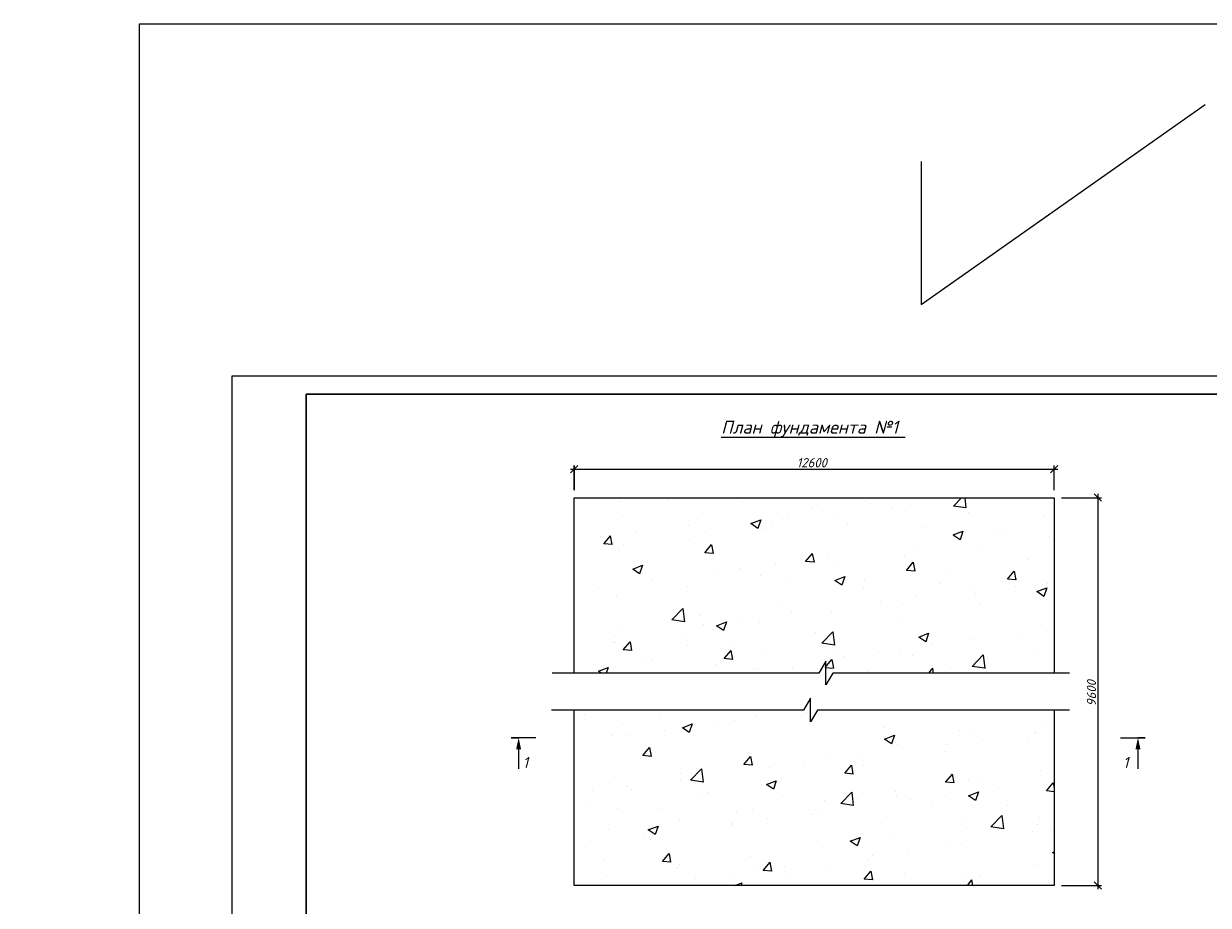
# Model space of a CAD drawing. Extents: x -119078 to 1619993, y 264752 to 340742.
# Tile 151 of 220: x 922704 to 954782, y 312216 to 336081. Entities that reach past the tile are written whole.
import ezdxf

# ---------------------------------------------------------------- set-up
doc = ezdxf.new("R2010")
doc.units = 0
doc.header["$MEASUREMENT"] = 0
doc.linetypes.add('CONTI', pattern=[0])
doc.layers.get('0').update_dxf_attribs({"color": 250, "linetype": 'CONTI'})
for name, color, linetype in [('PDF _Геометрия', 250, 'Continuous'), ('PDF _Сплошная заливка', 7, 'Continuous'), ('PDF _Текст', 7, 'Continuous'), ('Ярлык', 1, 'Continuous')]:
    doc.layers.add(name, color=color, linetype=linetype)
doc.styles.add('ISO', font='times.ttf')
doc.styles.add('PDF ISOCPEUR Italic', font='isocpeui.ttf')

msp = doc.modelspace()

# ---------------------------------------------------------------- linework, layer by layer
at = {"color": 3}
for p, q in [((947007.313, 328476.499), (954696.404, 333898.084)), ((947007.313, 332349.058), (947007.313, 328476.499))]:
    msp.add_line(p, q, dxfattribs=at)
msp.add_lwpolyline([(1020880.372, 292255.882), (925842.861, 292255.882), (925842.861, 336080.888), (1020880.372, 336080.888)], close=True, dxfattribs=at)
at = {"layer": 'PDF _Геометрия', "lineweight": -3}
msp.add_line((928352.393, 296859.235), (928352.393, 326552.61), dxfattribs=at)
msp.add_lwpolyline([(928352.393, 326552.61), (970348.157, 326552.61), (970348.157, 296859.235), (928352.393, 296859.235)], dxfattribs=at)
at = {"layer": 'PDF _Геометрия', "lineweight": 30}
msp.add_lwpolyline([(930350.579, 326053.064), (969848.611, 326053.064), (969848.611, 297358.782), (930350.579, 297358.782)], close=True, dxfattribs=at)
at = {"layer": 'PDF _Геометрия', "color": 7, "lineweight": -3}
for points in [[(941590.373, 324888.868), (945904.252, 324888.868), (946573.136, 324888.868)], [(937606.702, 318500.601), (937606.702, 323250.525), (950607.608, 323250.525), (950607.608, 318500.601)], [(951026.719, 318500.6), (944613.052, 318500.6), (944422.547, 318183.092), (944422.547, 318822.342), (944232.042, 318500.6), (937014.02, 318500.6)], [(951022.486, 317501.508), (944198.174, 317501.508), (944007.669, 317183.999), (944007.669, 317823.249), (943817.164, 317501.508), (936997.086, 317501.508)], [(950607.608, 317501.508), (950607.608, 312751.584), (937606.702, 312751.584), (937606.702, 317501.508)], [(936571.613, 316752.189), (935906.963, 316752.189), (936105.935, 316752.189)], [(952406.822, 316752.189), (953071.473, 316752.189), (952876.734, 316752.189)], [(936105.935, 316438.914), (936105.935, 315913.967)], [(952876.734, 316438.914), (952876.734, 315913.967)]]:
    msp.add_lwpolyline(points, dxfattribs=at)
at = {"layer": 'PDF _Геометрия', "color": 251, "lineweight": -3, "true_color": 0x535353}
for points in [[(937708.305, 324122.615), (937509.333, 323923.643)], [(937606.702, 324122.615), (937606.702, 323449.497)]]:
    msp.add_lwpolyline(points, close=True, dxfattribs=at)
for points in [[(937509.333, 324021.012), (950709.211, 324021.012)], [(950506.006, 323923.643), (950709.211, 324122.615)], [(950607.608, 323449.497), (950607.608, 324122.615)], [(951890.342, 323153.156), (951691.37, 323352.128)], [(951792.973, 323352.128), (951792.973, 312654.215)], [(950806.58, 323250.525), (951890.342, 323250.525)], [(951691.37, 312853.187), (951890.342, 312654.215)], [(950806.58, 312751.584), (951890.342, 312751.584)]]:
    msp.add_lwpolyline(points, dxfattribs=at)
at = {"layer": 'PDF _Геометрия', "color": 8, "lineweight": -3, "true_color": 0x767676}
for points in [[(938855.568, 323144.689), (938855.568, 323144.689)], [(940142.535, 323203.957), (940142.535, 323203.957)], [(942174.588, 323119.289), (942174.588, 323119.289)], [(944206.641, 323034.62), (944206.641, 323034.62)], [(945510.542, 323140.456), (945510.542, 323140.456)], [(945603.678, 323089.654), (945603.678, 323089.654)], [(948190.312, 323250.525), (948219.946, 322971.118), (947881.271, 323021.919)], [(947885.504, 323021.919), (948101.41, 323250.525)], [(948571.322, 323203.957), (948571.322, 323203.957)], [(938910.603, 322780.613), (938910.603, 322780.613)], [(943114.413, 322822.947), (943114.413, 322822.947)], [(943381.12, 322708.644), (943381.12, 322708.644)], [(944066.937, 322949.951), (944066.937, 322949.951)], [(946242.928, 322945.717), (946242.928, 322945.717)], [(946590.07, 322916.083), (946590.07, 322916.083)], [(948274.981, 322861.048), (948274.981, 322861.048)], [(950311.267, 322776.38), (950311.267, 322776.38)], [(940705.583, 322509.673), (940705.583, 322509.673)], [(940942.656, 322691.711), (940942.656, 322691.711)], [(942712.235, 322403.836), (942712.235, 322403.836)], [(942978.942, 322607.042), (942978.942, 322607.042)], [(944668.087, 322674.777), (944668.087, 322674.777)], [(945010.996, 322522.373), (945010.996, 322522.373)], [(947047.282, 322437.704), (947047.282, 322437.704)], [(938309.454, 322192.164), (938309.454, 322192.164)], [(938639.662, 321980.492), (938411.056, 321997.426), (938597.328, 322217.565)], [(938635.429, 321980.492), (938593.094, 322217.565)], [(939261.979, 322319.168), (939261.979, 322319.168)], [(940730.984, 322120.196), (940730.984, 322120.196)], [(941158.561, 322327.634), (941158.561, 322327.634)], [(947868.57, 322242.966), (948135.277, 322344.568), (948059.075, 322111.729), (947868.57, 322238.732)], [(947868.57, 322082.095), (947868.57, 322082.095)], [(949079.335, 322348.802), (949079.335, 322348.802)], [(949307.941, 322268.366), (949307.941, 322268.366)], [(950480.605, 322200.631), (950480.605, 322200.631)], [(938809, 321874.656), (938809, 321874.656)], [(938936.003, 321942.391), (938936.003, 321942.391)], [(941327.899, 321976.259), (941370.234, 321739.186), (941145.861, 321760.353), (941327.899, 321980.492)], [(946911.812, 321955.091), (946911.812, 321955.091)], [(948524.754, 321933.924), (948524.754, 321933.924)], [(943063.611, 321447.078), (943063.611, 321447.078)], [(944058.471, 321739.186), (944105.038, 321502.113), (943876.433, 321519.047), (944062.704, 321739.186)], [(944507.216, 321637.583), (944507.216, 321637.583)], [(946543.502, 321650.283), (946543.502, 321650.283)], [(946839.843, 321260.807), (946611.237, 321281.974), (946793.275, 321502.113), (946835.61, 321260.807)], [(949887.923, 321578.315), (949887.923, 321578.315)], [(939380.515, 321269.273), (939380.515, 321269.273)], [(941416.802, 321184.605), (941416.802, 321184.605)], [(942111.086, 321324.308), (942111.086, 321324.308)], [(942665.668, 321138.037), (942665.668, 321138.037)], [(944621.519, 321404.744), (944621.519, 321404.744)], [(944934.794, 321112.636), (944858.592, 320884.03), (944668.087, 321011.033), (944934.794, 321116.869)], [(947669.598, 321197.305), (947669.598, 321197.305)], [(949523.847, 321260.807), (949570.415, 321023.734), (949341.809, 321040.668), (949528.08, 321260.807)], [(938262.886, 320816.295), (938262.886, 320816.295)], [(939702.257, 321006.8), (939702.257, 321006.8)], [(940684.416, 320850.163), (940684.416, 320850.163)], [(943448.855, 321095.702), (943448.855, 321095.702)], [(945447.04, 320816.295), (945447.04, 320816.295)], [(945485.141, 321011.033), (945485.141, 321011.033)], [(947517.194, 320926.365), (947517.194, 320926.365)], [(949553.481, 320837.462), (949553.481, 320837.462)], [(950434.037, 320934.831), (950434.037, 320934.831)], [(938762.432, 320608.856), (938762.432, 320608.856)], [(946865.244, 320579.222), (946865.244, 320579.222)], [(948308.848, 320765.494), (948308.848, 320765.494)], [(948478.186, 320668.124), (948478.186, 320668.124)], [(943224.482, 320435.285), (943224.482, 320435.285)], [(945912.719, 320452.219), (945912.719, 320452.219)], [(946501.168, 320380.25), (946501.168, 320380.25)], [(948579.789, 320359.083), (948579.789, 320359.083)], [(941001.924, 320054.275), (941001.924, 320054.275)], [(941107.76, 319821.436), (941107.76, 319821.436)], [(942060.285, 319944.206), (942060.285, 319944.206)], [(942619.1, 319868.004), (942619.1, 319868.004)], [(943503.889, 320134.71), (943503.889, 320134.71)], [(944574.951, 320134.71), (944574.951, 320134.71)], [(946357.231, 319978.073), (946357.231, 319978.073)], [(938703.164, 319503.927), (938703.164, 319503.927)], [(938779.366, 319669.032), (938779.366, 319669.032)], [(940637.848, 319584.363), (940637.848, 319584.363)], [(944138.906, 319597.063), (944138.906, 319597.063)], [(949710.118, 319580.129), (949710.118, 319580.129)], [(950387.469, 319664.798), (950387.469, 319664.798)], [(938639.662, 319321.889), (938639.662, 319321.889)], [(938715.864, 319338.823), (938715.864, 319338.823)], [(939168.843, 319114.45), (938940.237, 319131.384), (939122.275, 319351.523), (939164.609, 319114.45)], [(940675.949, 319237.22), (940675.949, 319237.22)], [(941916.348, 319216.053), (941916.348, 319216.053)], [(947305.522, 319266.854), (947305.522, 319266.854)], [(948431.618, 319398.091), (948431.618, 319398.091)], [(941852.846, 319114.45), (941899.414, 318873.144), (941675.042, 318894.311), (941857.08, 319114.45)], [(942708.002, 319148.318), (942708.002, 319148.318)], [(944405.613, 318657.239), (944587.651, 318873.144), (944629.986, 318636.071)], [(944528.383, 318868.911), (944528.383, 318868.911)], [(944744.289, 319063.649), (944744.289, 319063.649)], [(944909.393, 318949.346), (944909.393, 318949.346)], [(945861.918, 319076.349), (945861.918, 319076.349)], [(946454.6, 319110.217), (946454.6, 319110.217)], [(946776.342, 318978.98), (946776.342, 318978.98)], [(948727.959, 318631.838), (948389.284, 318682.639), (948685.625, 318991.681), (948727.959, 318627.604)], [(948808.395, 318894.311), (948808.395, 318894.311)], [(950036.094, 319025.548), (950036.094, 319025.548)], [(938343.321, 318500.601), (938267.119, 318555.636), (938533.826, 318657.239), (938478.791, 318500.601)], [(939444.017, 318809.643), (939444.017, 318809.643)], [(939693.79, 318835.043), (939693.79, 318835.043)], [(941476.07, 318724.974), (941476.07, 318724.974)], [(942500.563, 318631.838), (942500.563, 318631.838)], [(942572.532, 318602.204), (942572.532, 318602.204)], [(943512.356, 318640.305), (943512.356, 318640.305)], [(944405.613, 318653.005), (944634.219, 318636.071)], [(945544.409, 318551.402), (945544.409, 318551.402)], [(947212.386, 318500.601), (947322.456, 318636.071)], [(947343.623, 318500.601), (947318.222, 318636.071)], [(947813.535, 318644.538), (947813.535, 318644.538)], [(937881.876, 317387.205), (937881.876, 317387.205)], [(939918.162, 317298.303), (939918.162, 317298.303)], [(941150.095, 317501.508), (941150.095, 317501.508)], [(942525.964, 317332.171), (942525.964, 317332.171)], [(943906.067, 317446.474), (943906.067, 317446.474)], [(938927.536, 317120.498), (938927.536, 317120.498)], [(940057.866, 316938.46), (940057.866, 316938.46)], [(940540.479, 317023.129), (940807.186, 317124.732), (940726.75, 316891.892), (940540.479, 317018.896)], [(940548.946, 317044.296), (940548.946, 317044.296)], [(941501.47, 317128.965), (941501.47, 317128.965)], [(941950.215, 317213.634), (941950.215, 317213.634)], [(943982.269, 317128.965), (943982.269, 317128.965)], [(946018.555, 317040.063), (946018.555, 317040.063)], [(948050.608, 316955.394), (948050.608, 316955.394)], [(950294.334, 317128.965), (950294.334, 317128.965)], [(938622.729, 316802.99), (938622.729, 316802.99)], [(939105.341, 316815.69), (939105.341, 316815.69)], [(948338.482, 316862.258), (948338.482, 316862.258)], [(948660.224, 316701.387), (948660.224, 316701.387)], [(949879.456, 316752.189), (949879.456, 316752.189)], [(950086.895, 316870.725), (950086.895, 316870.725)], [(950103.829, 316891.892), (950103.829, 316891.892)], [(939698.023, 316248.409), (939469.417, 316269.576), (939651.455, 316485.482), (939693.79, 316248.409)], [(944435.247, 316333.078), (944435.247, 316333.078)], [(946361.464, 316574.384), (946361.464, 316574.384)], [(947656.898, 316371.179), (947656.898, 316371.179)], [(947707.699, 316574.384), (947707.699, 316574.384)], [(942382.027, 316248.409), (942428.595, 316007.103), (942199.989, 316028.27), (942386.26, 316248.409)], [(942479.396, 316062.137), (942479.396, 316062.137)], [(943859.499, 316070.604), (943859.499, 316070.604)], [(945163.399, 315770.03), (944934.794, 315791.197), (945116.832, 316007.103), (945159.166, 315770.03)], [(945298.87, 316261.109), (945298.87, 316261.109)], [(945434.34, 315990.169), (945434.34, 315990.169)], [(940502.378, 315778.497), (940502.378, 315778.497)], [(942902.74, 315943.601), (942902.74, 315943.601)], [(947847.403, 315770.03), (947893.971, 315528.723), (947665.365, 315549.891), (947851.636, 315770.03)], [(950247.766, 315863.165), (950247.766, 315863.165)], [(938576.161, 315532.957), (938576.161, 315532.957)], [(939054.54, 315435.588), (939054.54, 315435.588)], [(939173.076, 315350.919), (939173.076, 315350.919)], [(940498.144, 315626.093), (940498.144, 315626.093)], [(943211.782, 315609.159), (943211.782, 315609.159)], [(948291.915, 315592.225), (948291.915, 315592.225)], [(948571.322, 315537.19), (948571.322, 315537.19)], [(949100.502, 315389.02), (949100.502, 315389.02)], [(950607.608, 315291.651), (950400.17, 315312.818), (950582.208, 315528.723), (950607.608, 315389.02)], [(938102.015, 315312.818), (938102.015, 315312.818)], [(940989.224, 315228.149), (940989.224, 315228.149)], [(941209.363, 315266.25), (941209.363, 315266.25)], [(943241.416, 315181.581), (943241.416, 315181.581)], [(944388.679, 315063.045), (944388.679, 315063.045)], [(945277.702, 315096.912), (945277.702, 315096.912)], [(946314.896, 315308.584), (946314.896, 315308.584)], [(946348.764, 315156.18), (946348.764, 315156.18)], [(946704.373, 315075.745), (946704.373, 315075.745)], [(947309.756, 315008.01), (947309.756, 315008.01)], [(947656.898, 315198.515), (947656.898, 315198.515)], [(937945.377, 314927.574), (937945.377, 314927.574)], [(938770.899, 314847.139), (938770.899, 314847.139)], [(939977.431, 314842.905), (939977.431, 314842.905)], [(942013.717, 314754.003), (942013.717, 314754.003)], [(942432.828, 314796.338), (942432.828, 314796.338)], [(944126.206, 314775.17), (944126.206, 314775.17)], [(944299.777, 314758.237), (944299.777, 314758.237)], [(949341.809, 314923.341), (949341.809, 314923.341)], [(940455.81, 314508.463), (940455.81, 314508.463)], [(941903.648, 314440.728), (941903.648, 314440.728)], [(941903.648, 314389.927), (941903.648, 314389.927)], [(942856.173, 314567.732), (942856.173, 314567.732)], [(944045.77, 314669.334), (944045.77, 314669.334)], [(946077.823, 314584.665), (946077.823, 314584.665)], [(948114.11, 314495.763), (948114.11, 314495.763)], [(950146.163, 314411.094), (950146.163, 314411.094)], [(950201.198, 314593.132), (950201.198, 314593.132)], [(938529.593, 314267.157), (938529.593, 314267.157)], [(939494.818, 314123.22), (939494.818, 314123.22)], [(948245.347, 314326.425), (948245.347, 314326.425)], [(950023.393, 314203.655), (950023.393, 314203.655)], [(950506.006, 314203.655), (950506.006, 314203.655)], [(938051.214, 313936.948), (938051.214, 313936.948)], [(939681.09, 314008.917), (939681.09, 314008.917)], [(944342.111, 313797.245), (944342.111, 313797.245)], [(946268.328, 314038.551), (946268.328, 314038.551)], [(947800.835, 313822.645), (947800.835, 313822.645)], [(948097.176, 313886.147), (948097.176, 313886.147)], [(938415.29, 313416.235), (938415.29, 313416.235)], [(940227.204, 313382.367), (939998.598, 313403.535), (940180.636, 313619.44), (940222.97, 313382.367)], [(942386.26, 313526.304), (942386.26, 313526.304)], [(945582.51, 313441.636), (945582.51, 313441.636)], [(945701.047, 313572.872), (945701.047, 313572.872)], [(946657.805, 313695.642), (946657.805, 313695.642)], [(950607.608, 313619.44), (950565.274, 313649.074), (950607.608, 313666.008)], [(940409.242, 313242.664), (940409.242, 313242.664)], [(940451.576, 313331.566), (940451.576, 313331.566)], [(942483.629, 313242.664), (942483.629, 313242.664)], [(942911.207, 313382.367), (942957.775, 313141.061), (942729.169, 313162.228), (942915.441, 313382.367)], [(943296.451, 313255.364), (943296.451, 313255.364)], [(944519.916, 313157.995), (944519.916, 313157.995)], [(945692.58, 312903.988), (945463.974, 312925.155), (945646.012, 313141.061), (945688.347, 312903.988)], [(950154.63, 313323.099), (950154.63, 313323.099)], [(938483.025, 312997.124), (938483.025, 312997.124)], [(940900.321, 312937.856), (940900.321, 312937.856)], [(941852.846, 313064.859), (941852.846, 313064.859)], [(941971.383, 312755.818), (942153.421, 312827.786), (942128.02, 312755.818)], [(943359.952, 313060.626), (943359.952, 313060.626)], [(946221.76, 312772.751), (946221.76, 312772.751)], [(946551.969, 313073.326), (946551.969, 313073.326)], [(948198.779, 313056.392), (948198.779, 313056.392)], [(948258.047, 312755.818), (948380.817, 312903.988)], [(948406.218, 312755.818), (948376.583, 312903.988)], [(948584.022, 312988.657), (948584.022, 312988.657)], [(950455.204, 312827.786), (950455.204, 312827.786)]]:
    msp.add_lwpolyline(points, dxfattribs=at)
for points in [[(942661.434, 322649.376), (942580.999, 322416.537), (942394.727, 322547.774)], [(939460.95, 321421.677), (939380.515, 321188.838), (939194.243, 321315.841)], [(950408.637, 320807.828), (950332.435, 320579.222), (950141.93, 320706.225)], [(940595.513, 319889.171), (940256.838, 319944.206), (940553.179, 320253.247)], [(941734.31, 319884.937), (941653.874, 319656.331), (941467.603, 319783.335)], [(944659.62, 319258.388), (944320.944, 319313.422), (944617.285, 319622.464)], [(947208.153, 319580.129), (947131.951, 319351.523), (946941.446, 319478.527)], [(946281.029, 316819.924), (946204.827, 316587.084), (946014.322, 316714.088)], [(941099.293, 315549.891), (940760.618, 315600.692), (941056.959, 315909.733)], [(943080.545, 315587.992), (943004.343, 315359.386), (942813.838, 315486.389)], [(945167.633, 314919.107), (944828.957, 314969.909), (945125.298, 315278.95)], [(948554.388, 315283.184), (948478.186, 315054.578), (948287.681, 315181.581)], [(949231.739, 314288.324), (948893.064, 314339.126), (949189.405, 314648.167)], [(939880.061, 314360.293), (939803.859, 314131.687), (939613.354, 314258.69)], [(945353.904, 314055.485), (945277.702, 313826.879), (945087.197, 313953.882)]]:
    msp.add_lwpolyline(points, close=True, dxfattribs=at)
at = {"layer": 'PDF _Сплошная заливка', "lineweight": 30, "transparency": 33554559}
for points in [[(936105.935, 316752.189), (936173.67, 316438.914), (936038.199, 316438.914)], [(952876.734, 316752.189), (952944.47, 316438.914), (952808.999, 316438.914)]]:
    msp.add_solid(points, dxfattribs=at)

# ---------------------------------------------------------------- texts
at = {"layer": 'PDF _Текст', "lineweight": 30, "attachment_point": 7, "style": 'PDF ISOCPEUR Italic'}
for s, insert, char_height in [('План фундамента №1', (941590.373, 324888.481), 349.97129), ('1', (936216.004, 315933.593), 299.975), ('1', (952470.324, 315933.593), 299.975)]:
    msp.add_mtext(s, dxfattribs=dict(at, insert=insert, char_height=char_height))
at = {"layer": 'PDF _Текст', "color": 251, "lineweight": 30, "true_color": 0x535353, "insert": (943635.126, 324071.813), "char_height": 249.9795, "attachment_point": 7, "style": 'PDF ISOCPEUR Italic'}
msp.add_mtext('12600', dxfattribs=at)
at = {"layer": 'PDF _Текст', "color": 251, "lineweight": 30, "true_color": 0x535353, "insert": (951742.171, 317603.111), "char_height": 249.9795, "attachment_point": 7, "rotation": 90, "style": 'PDF ISOCPEUR Italic'}
msp.add_mtext('9600', dxfattribs=at)
at = {"layer": 'Ярлык', "color": 165, "lineweight": 50, "char_height": 253.56783, "attachment_point": 1, "style": 'ISO'}
for s, insert, width in [('\\pi5485.19957;{\\fISOCPEUR|b0|i1|c204|p34;\\H2.7606x;\\C167;\\c8277566;ООО  \\fISOCPEUR|b0|i1|c0|p34;"UNIVER  PRO STILE"\\fISOCPEUR|b1|i1|c204|p34;\\Q15;\\T1.25; \\fArial|b1|i0|c204|p34;\\H0.36224x;\\T1.15;   \\fArial|b0|i0|c204|p34;\\T1;          }', (-90957.556, 325671.286), 25625.47242), ('\\pi5485.19957;{\\fISOCPEUR|b0|i1|c204|p34;\\H2.7606x;\\C167;\\c8277566;ООО  \\fISOCPEUR|b0|i1|c0|p34;"UNIVER  PRO STILE"\\fISOCPEUR|b1|i1|c204|p34;\\Q15;\\T1.25; \\fArial|b1|i0|c204|p34;\\H0.36224x;\\T1.15;   \\fArial|b0|i0|c204|p34;\\T1;          }', (-41908.934, 325671.286), 25625.47242), ('{\\C167;\\c8277566;             \\P\\P\\pi6540.45083;\\fISOCPEUR|b0|i1|c204|p34;\\H0.98593x;Лицензия  \\fISOCPEUR|b0|i1|c0|p34;№ 072193 \\fISOCPEUR|b0|i1|c204|p34;от \\fISOCPEUR|b0|i1|c0|p34;3 \\fISOCPEUR|b0|i1|c204|p34;апреля \\fISOCPEUR|b0|i1|c0|p34;202\\fISOCPEUR|b0|i1|c204|p34;3г\\fISOCPEUR|b0|i1|c0|p34;. \\P\\pi2223.49782;\\fISOCPEUR|b0|i1|c204|p34;Министерство строительства и жилищно-коммунального хозяйства Республики Узбекистан}', (-89126.802, 324659.709), 19682.04146), ('{\\C167;\\c8277566;             \\P\\P\\pi6540.45083;\\fISOCPEUR|b0|i1|c204|p34;\\H0.98593x;Лицензия  \\fISOCPEUR|b0|i1|c0|p34;№ 072193 \\fISOCPEUR|b0|i1|c204|p34;от \\fISOCPEUR|b0|i1|c0|p34;3 \\fISOCPEUR|b0|i1|c204|p34;апреля \\fISOCPEUR|b0|i1|c0|p34;202\\fISOCPEUR|b0|i1|c204|p34;3г\\fISOCPEUR|b0|i1|c0|p34;. \\P\\pi2223.49782;\\fISOCPEUR|b0|i1|c204|p34;Министерство строительства и жилищно-коммунального хозяйства Республики Узбекистан}', (-40078.181, 324659.709), 19682.04146)]:
    msp.add_mtext(s, dxfattribs=dict(at, insert=insert, width=width))

doc.saveas('drawing.dxf')
